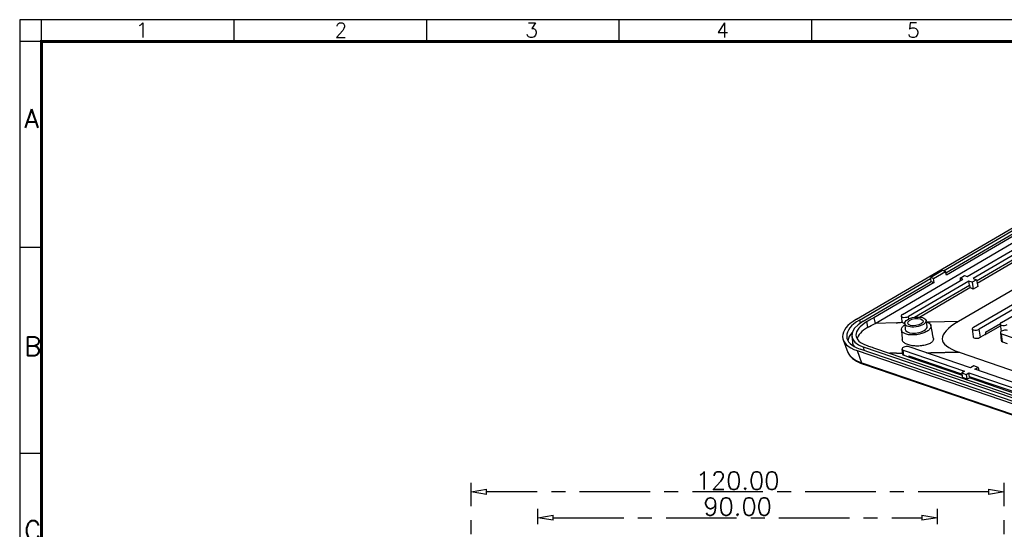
# Model space of a CAD drawing. Header units: millimetres. Extents: x 5293 to 5736, y -198 to 141.
# Tile 7 of 15: x 5293 to 5514, y 26 to 141. Entities that reach past the tile are written whole.
import ezdxf

# ---------------------------------------------------------------- set-up
doc = ezdxf.new("R2010")
doc.units = ezdxf.units.MM
doc.header["$LTSCALE"] = 0.5
doc.linetypes.add('CENTER', pattern=[50.8, 31.75, -6.35, 6.35, -6.35])
doc.layers.add('112', color=7, linetype='Continuous', true_color=0xffffff)
doc.layers.add('A1_KUANG', color=7, linetype='Continuous')
doc.layers.add('A4_KUANG', color=7, linetype='Continuous')
doc.layers.add('core', color=7, linetype='Continuous', lineweight=20)
doc.styles.get("Standard").update_dxf_attribs({"font": 'txt', "bigfont": 'gbcbig.shx'})
doc.dimstyles.new('VT-4.00', dxfattribs={"dimtxt": 4, "dimasz": 3.5, "dimexe": 2, "dimexo": 1.8, "dimgap": 0.5, "dimtad": 1, "dimzin": 0, "dimdsep": 46, "dimtxsty": 'Standard', "dimblk": 'CLOSEDBLANK', "dimcen": 0.3, "dimclrd": 1, "dimclre": 1, "dimclrt": 7, "dimadec": 1, "dimazin": 0, "dimtfac": 1, "dimtofl": 0, "dimtmove": 0, "dimatfit": 3, "dimldrblk": 'CLOSEDBLANK', "dimfxl": 0, "dimtolj": 1, "dimtzin": 0, "dimarcsym": 0})

# ---------------------------------------------------------------- blocks, each defined once
blk = doc.blocks.new('A$C3291225B')
at = {"layer": 'A4_KUANG'}
for p, q in [((2.87, 194.15), (2.87, 197.01)), ((28.09, 194.15), (28.09, 197.01)), ((53.32, 194.15), (53.32, 197.01)), ((78.54, 194.15), (78.54, 197.01)), ((103.77, 194.15), (103.77, 197.01)), ((2.87, 194.15), (0, 194.15)), ((2.87, 194.15), (2.87, 0)), ((258, 194.15), (2.87, 194.15)), ((2.87, 167.16), (0, 167.16)), ((2.87, 140.18), (0, 140.18))]:
    blk.add_line(p, q, dxfattribs=at)
at = {"layer": 'A4_KUANG', "color": 8}
blk.add_lwpolyline([(258, 0), (258, 197.01), (0, 197.01), (0, 0)], close=True, dxfattribs=at)
at = {"layer": 'A4_KUANG', "const_width": 0.4}
blk.add_lwpolyline([(2.87, 2.87), (2.87, 194.15), (255.13, 194.15), (255.14, 2.87), (2.87, 2.87)], dxfattribs=at)
at = {"layer": 'A4_KUANG'}
for s, height, p in [('1', 1.91, (15.22, 194.69)), ('2', 1.91, (41.25, 194.69)), ('3', 1.91, (66.25, 194.69)), ('4', 1.91, (91.25, 194.69)), ('5', 1.91, (116.25, 194.69)), ('A', 2.48, (0.59, 182.82)), ('B', 2.48, (0.59, 152.97)), ('C', 2.48, (0.59, 128.85))]:
    blk.add_text(s, height=height, dxfattribs=at).set_placement(p)
blk = doc.blocks.new('_ClosedBlank')
at = {"color": 0, "linetype": 'ByBlock', "lineweight": -2}
for p, q in [((-1, 0.167), (0, 0)), ((-1, 0.167), (-1, -0.167)), ((0, 0), (-1, -0.167))]:
    blk.add_line(p, q, dxfattribs=at)
blk = doc.blocks.new('*D2')
at = {"layer": 'core', "color": 1, "linetype": 'CENTER', "lineweight": -2}
for p, q in [((5394.44, 5.63), (5394.44, 36.26)), ((5514.44, 5.63), (5514.44, 36.26)), ((5510.94, 34.26), (5397.94, 34.26))]:
    blk.add_line(p, q, dxfattribs=at)
at = {"layer": 'Defpoints', "color": 0, "linetype": 'CENTER'}
for p in [(5394.44, 34.26), (5394.44, 3.83), (5514.44, 3.83)]:
    blk.add_point(p, dxfattribs=at)
at = {"layer": 'core', "color": 1, "linetype": 'CENTER', "lineweight": -2, "xscale": 3.5, "yscale": 3.5, "zscale": 3.5, "rotation": 180}
blk.add_blockref('_ClosedBlank', (5394.44, 34.26), dxfattribs=at)
at = {"layer": 'core', "color": 1, "linetype": 'CENTER', "lineweight": -2, "xscale": 3.5, "yscale": 3.5, "zscale": 3.5}
blk.add_blockref('_ClosedBlank', (5514.44, 34.26), dxfattribs=at)
at = {"layer": 'core', "color": 7, "linetype": 'CENTER', "insert": (5454.44, 36.76), "char_height": 4, "attachment_point": 5}
blk.add_mtext('\\A1;120.00', dxfattribs=at)
blk = doc.blocks.new('*D4')
at = {"layer": 'core', "color": 1, "linetype": 'CENTER', "lineweight": -2}
for p, q in [((5409.44, 1.53), (5409.44, 30.41)), ((5499.44, 1.53), (5499.44, 30.41)), ((5412.94, 28.41), (5495.94, 28.41))]:
    blk.add_line(p, q, dxfattribs=at)
at = {"layer": 'Defpoints', "color": 0, "linetype": 'CENTER'}
for p in [(5499.44, 28.41), (5409.44, -0.27), (5499.44, -0.27)]:
    blk.add_point(p, dxfattribs=at)
at = {"layer": 'core', "color": 1, "linetype": 'CENTER', "lineweight": -2, "xscale": 3.5, "yscale": 3.5, "zscale": 3.5, "rotation": 180}
blk.add_blockref('_ClosedBlank', (5409.44, 28.41), dxfattribs=at)
at = {"layer": 'core', "color": 1, "linetype": 'CENTER', "lineweight": -2, "xscale": 3.5, "yscale": 3.5, "zscale": 3.5}
blk.add_blockref('_ClosedBlank', (5499.44, 28.41), dxfattribs=at)
at = {"layer": 'core', "color": 7, "linetype": 'CENTER', "insert": (5454.44, 30.91), "char_height": 4, "attachment_point": 5}
blk.add_mtext('\\A1;90.00', dxfattribs=at)

msp = doc.modelspace()

# ---------------------------------------------------------------- linework, layer by layer
at = {"layer": '112', "color": 7}
for p, q in [((5481.187, 73.1), (5549.458, 113.067)), ((5485.366, 72.177), (5549.96, 109.992)), ((5500.794, 84.007), (5532.61, 102.632)), ((5501.299, 83.543), (5532.746, 101.952)), ((5533.416, 101.723), (5501.44, 83.004)), ((5550.303, 99.587), (5504.163, 72.576)), ((5506.098, 82.716), (5519.573, 90.604)), ((5520.925, 90.153), (5507.428, 82.252)), ((5508.234, 81.745), (5521.04, 89.242)), ((5508.355, 81.215), (5521.131, 88.694)), ((5507.52, 71.292), (5532.096, 85.679)), ((5533.412, 85.229), (5508.836, 70.842)), ((5513.826, 72.359), (5534.926, 84.712)), ((5481.878, 72.933), (5497.854, 82.286)), ((5491.547, 74.198), (5505.149, 82.161)), ((5497.903, 82.529), (5497.852, 82.278)), ((5497.852, 82.278), (5497.904, 81.556)), ((5500.562, 84.086), (5497.903, 82.529)), ((5498.557, 82.306), (5497.903, 82.529)), ((5498.557, 82.306), (5501.216, 83.862)), ((5498.66, 81.376), (5498.557, 82.306)), ((5501.216, 83.862), (5500.562, 84.086)), ((5501.44, 83.004), (5501.216, 83.862)), ((5504.517, 82.372), (5505.476, 82.934)), ((5505.149, 82.161), (5504.517, 82.372)), ((5504.517, 82.372), (5504.55, 81.81)), ((5505.476, 82.934), (5506.098, 82.716)), ((5507.428, 82.252), (5508.177, 81.99)), ((5482.696, 72.653), (5497.989, 81.606)), ((5498.66, 81.376), (5485.131, 73.457)), ((5506.501, 81.709), (5492.888, 73.74)), ((5494.251, 73.559), (5506.616, 80.798)), ((5495.349, 73.601), (5506.707, 80.25)), ((5497.989, 81.606), (5498.66, 81.376)), ((5507.262, 81.454), (5506.501, 81.709)), ((5506.616, 80.798), (5506.501, 81.709)), ((5506.616, 80.798), (5506.707, 80.25)), ((5507.487, 79.842), (5506.707, 80.25)), ((5508.177, 81.99), (5507.262, 81.454)), ((5507.262, 81.454), (5507.487, 79.842)), ((5508.53, 80.453), (5507.487, 79.842)), ((5508.177, 81.99), (5508.53, 80.453)), ((5485.131, 73.457), (5485.366, 72.177)), ((5491.279, 73.841), (5491.401, 72.668)), ((5492.985, 73.174), (5492.888, 73.74)), ((5481.878, 72.933), (5482.01, 72.211)), ((5490.094, 72.266), (5485.366, 72.177)), ((5491.638, 72.342), (5491.225, 72.334)), ((5492.065, 72.15), (5492.178, 70.818)), ((5497.125, 71.531), (5496.857, 72.84)), ((5497.83, 72.458), (5497.105, 72.444)), ((5497.831, 72.458), (5497.83, 72.458)), ((5504.163, 72.576), (5497.831, 72.458)), ((5507.256, 70.942), (5507.441, 69.171)), ((5510.274, 70.217), (5513.607, 72.168)), ((5510.338, 69.748), (5513.6, 71.657)), ((5513.562, 72.009), (5513.738, 70.325)), ((5480.152, 69.314), (5480.265, 67.982)), ((5509.139, 69.064), (5508.836, 70.842)), ((5510.165, 69.664), (5509.139, 69.064)), ((5513.6, 70.063), (5513.784, 68.292)), ((5513.875, 69.81), (5533.231, 63.195)), ((5514.08, 68.02), (5513.875, 69.81)), ((5478.22, 68.431), (5479.279, 65.627)), ((5552.153, 43.135), (5482.808, 66.833)), ((5482.808, 66.833), (5482.886, 66.061)), ((5485.263, 66.605), (5551.016, 44.135)), ((5506.877, 62.158), (5493.02, 66.894)), ((5514.08, 68.02), (5515.124, 67.663)), ((5481.322, 66.033), (5550.819, 42.284)), ((5481.322, 66.033), (5482.357, 63.294)), ((5551.349, 42.664), (5482.004, 66.362)), ((5490.225, 65.463), (5488.689, 65.434)), ((5491.357, 65.453), (5491.519, 65.456)), ((5491.357, 65.453), (5491.519, 65.456)), ((5491.422, 66.381), (5491.544, 65.215)), ((5491.703, 66.123), (5505.548, 61.391)), ((5491.833, 64.981), (5491.703, 66.123)), ((5491.833, 64.981), (5492.932, 64.606)), ((5493.029, 64.808), (5493.03, 64.565)), ((5504.945, 60.737), (5493.038, 64.806)), ((5493.039, 64.562), (5504.959, 60.488)), ((5493.221, 64.5), (5493.182, 64.757)), ((5496.93, 65.558), (5497.962, 65.577)), ((5496.93, 65.558), (5497.962, 65.577)), ((5504.295, 65.695), (5497.962, 65.577)), ((5497.962, 65.577), (5497.963, 65.577)), ((5497.963, 65.577), (5497.962, 65.577)), ((5497.963, 65.577), (5504.296, 65.695)), ((5504.295, 65.695), (5517.848, 61.064)), ((5504.295, 65.695), (5504.296, 65.695)), ((5482.64, 63.197), (5550.936, 39.858)), ((5482.814, 62.987), (5551.11, 39.648)), ((5494.608, 64.27), (5494.647, 64.013)), ((5507.625, 62.59), (5506.877, 62.158)), ((5508.556, 62.272), (5507.625, 62.59)), ((5507.821, 61.836), (5508.556, 62.272)), ((5508.556, 62.272), (5508.728, 61.526)), ((5505.548, 61.391), (5504.927, 61.032)), ((5504.927, 61.032), (5505.904, 60.698)), ((5504.927, 61.032), (5504.987, 60.024)), ((5504.987, 60.024), (5506.049, 59.661)), ((5505.904, 60.698), (5506.515, 61.061)), ((5505.904, 60.698), (5506.049, 59.661)), ((5506.049, 59.661), (5506.683, 59.899)), ((5506.515, 61.061), (5520.231, 56.373)), ((5506.655, 60.153), (5506.515, 61.061)), ((5519.628, 55.72), (5506.655, 60.153)), ((5506.683, 59.899), (5506.655, 60.153)), ((5506.683, 59.899), (5519.642, 55.471)), ((5521.56, 57.141), (5507.821, 61.836))]:
    msp.add_line(p, q, dxfattribs=at)
for centre, major_axis, ratio, start_param, end_param in [((5492.218, 73.969), (0.938, 0.135), 0.4560387, 2.2994949, 5.4410875), ((5489.196, 70.501), (11.102, 1.585), 0.4473436, 2.310814, 3.86224), ((5489.045, 70.484), (10.025, 1.444), 0.4560387, 2.2994949, 3.8702912), ((5489.045, 70.484), (8.88, 1.279), 0.4560387, 2.2994949, 3.8702912), ((5465.994, 128.036), (56.449, 54.288), 0.7225833, 4.3657046, 4.3907719), ((5492.403, 72.706), (1.004, 0.009), 0.5534834, 3.1943127, 3.8402797), ((5494.656, 71.144), (-2.474, -0.356), 0.4560387, 2.2994951, 3.168538), ((6106.265, 140.004), (605.776, 71.463), 0.0505289, 3.0252737, 3.2479558), ((5508.178, 71.067), (0.921, 0.133), 0.4560387, 2.2994949, 5.4410875), ((5514.484, 72.134), (0.921, 0.133), 0.4560387, 2.2994949, 5.4410875), ((5489.235, 69.162), (9.947, 1.433), 0.4560387, 2.6245271, 3.0226505), ((5494.656, 71.144), (-2.474, -0.356), 0.4560387, 6.2562325, 6.2831853), ((5494.656, 71.144), (-2.474, -0.356), 0.4560387, 0, 2.2994951), ((5508.432, 69.305), (0.99, 0.143), 0.4560387, 3.1237206, 5.4410875), ((5511.926, 53.441), (-1.639, 16.78), 0.0413748, 0.0190868, 0.2544146), ((5509.669, 69.982), (0.94, 0.136), 0.4594934, 5.2013002, 5.436628), ((5514.521, 70.188), (-0.921, -0.133), 0.4560387, 3.8702912, 7.0118839), ((5489.235, 69.162), (8.958, 1.29), 0.4560387, 3.1147137, 3.3723243), ((5492.361, 66.508), (-0.938, -0.135), 0.4560387, 3.8702912, 7.0118839), ((5514.775, 68.427), (-0.99, -0.143), 0.4560387, 6.2652654, 7.0118839), ((5491.397, 68.159), (7.545, 0.178), 0.3583501, 4.547963, 4.698672), ((5491.363, 65.112), (0.171, -0.985), 0.0555009, 1.9149807, 1.9150533), ((5492.547, 65.249), (1.004, 0.024), 0.35835, 3.170394, 3.9132641), ((5493.781, 48.951), (-0.754, 15.857), 0.0417723, 6.2666554, 6.4410016), ((5493.707, 64.816), (0.95, 0.017), 0.3605895, 3.7507154, 3.9250616), ((5497.954, 66.036), (0.117, -0.993), 0.0504333, 5.1865262, 5.186581), ((5451.688, 127.512), (71.204, -61.697), 0.4184941, 5.4771517, 5.4812377), ((5482.693, 63.557), (-0.163, -0.473), 0.6623227, 5.5099461, 6.2986233), ((5482.975, 63.46), (-0.162, -0.473), 0.6639472, 5.5078958, 6.2831694)]:
    msp.add_ellipse(centre, major_axis=major_axis, ratio=ratio, start_param=start_param, end_param=end_param, dxfattribs=at)
for major_axis in [(-2.397, -0.345), (-1.732, -0.249)]:
    msp.add_ellipse((5494.465, 72.465), major_axis=major_axis, ratio=0.4560387, dxfattribs=at)
for points, knots in [([(5485.131, 73.457), (5484.929, 73.338), (5484.727, 73.22), (5484.524, 73.101), (5484.35, 72.999), (5484.175, 72.897), (5484, 72.794), (5483.826, 72.692), (5483.651, 72.59), (5483.476, 72.487)], [0, 0, 0, 0, 0.3665928, 0.3665928, 0.3665928, 0.6832964, 0.6832964, 0.6832964, 1, 1, 1, 1]), ([(5483.476, 72.487), (5481.937, 71.614), (5481.067, 70.528), (5481.104, 68.566), (5482.013, 67.689), (5483.578, 67.181)], [0, 0, 0, 0, 0.5, 0.5, 1, 1, 1, 1]), ([(5483.476, 72.487), (5483.5, 72.357), (5483.524, 72.228), (5483.547, 72.098), (5483.571, 71.968), (5483.595, 71.838), (5483.619, 71.708), (5483.648, 71.548), (5483.677, 71.388), (5483.707, 71.227)], [0, 0, 0, 0, 0.3091968, 0.3091968, 0.3091968, 0.6183935, 0.6183935, 0.6183935, 1, 1, 1, 1]), ([(5496.929, 72.517), (5497.042, 72.48), (5497.147, 72.438), (5497.242, 72.392), (5497.466, 72.285), (5497.645, 72.153), (5497.766, 72.008), (5497.892, 71.857), (5497.958, 71.687), (5497.956, 71.512), (5497.954, 71.34), (5497.887, 71.159), (5497.763, 70.983), (5497.639, 70.806), (5497.454, 70.63), (5497.222, 70.469), (5496.987, 70.306), (5496.694, 70.154), (5496.372, 70.027), (5496.061, 69.903), (5495.715, 69.799), (5495.36, 69.721), (5494.989, 69.639), (5494.597, 69.586), (5494.22, 69.566), (5493.86, 69.546), (5493.504, 69.556), (5493.178, 69.592), (5492.838, 69.63), (5492.522, 69.699), (5492.259, 69.795), (5492.002, 69.888), (5491.788, 70.009), (5491.632, 70.146), (5491.474, 70.284), (5491.371, 70.443), (5491.332, 70.61), (5491.293, 70.779), (5491.321, 70.962), (5491.411, 71.142), (5491.499, 71.316), (5491.647, 71.494), (5491.845, 71.659), (5491.916, 71.719), (5491.994, 71.778), (5492.078, 71.835)], [0, 0, 0, 0, 0.0302828, 0.0302828, 0.0302828, 0.1013253, 0.1013253, 0.1013253, 0.1752198, 0.1752198, 0.1752198, 0.2476049, 0.2476049, 0.2476049, 0.3202647, 0.3202647, 0.3202647, 0.3940501, 0.3940501, 0.3940501, 0.4652, 0.4652, 0.4652, 0.5396906, 0.5396906, 0.5396906, 0.610533, 0.610533, 0.610533, 0.6843327, 0.6843327, 0.6843327, 0.7563385, 0.7563385, 0.7563385, 0.8290681, 0.8290681, 0.8290681, 0.9027903, 0.9027903, 0.9027903, 0.9743659, 0.9743659, 0.9743659, 1, 1, 1, 1]), ([(5491.695, 72.308), (5491.776, 72.264), (5491.871, 72.228), (5491.974, 72.202), (5492.014, 72.191), (5492.056, 72.182), (5492.099, 72.175)], [0.14985364, 0.14985364, 0.14985364, 0.14985364, 0.7604139, 0.7604139, 0.7604139, 1, 1, 1, 1]), ([(5498.528, 68.795), (5498.54, 68.74), (5498.545, 68.686), (5498.544, 68.632), (5498.541, 68.456), (5498.469, 68.279), (5498.34, 68.117), (5498.21, 67.954), (5498.017, 67.8), (5497.776, 67.666), (5497.529, 67.53), (5497.223, 67.411), (5496.886, 67.319), (5496.556, 67.229), (5496.19, 67.16), (5495.813, 67.118), (5495.417, 67.073), (5494.998, 67.057), (5494.594, 67.071), (5494.209, 67.085), (5493.827, 67.125), (5493.478, 67.19), (5493.118, 67.257), (5492.782, 67.352), (5492.503, 67.47), (5492.23, 67.584), (5492.004, 67.723), (5491.838, 67.876), (5491.672, 68.029), (5491.563, 68.2), (5491.521, 68.376), (5491.513, 68.41), (5491.508, 68.444), (5491.505, 68.478)], [0, 0, 0, 0, 0.0317153, 0.0317153, 0.0317153, 0.1350007, 0.1350007, 0.1350007, 0.2387428, 0.2387428, 0.2387428, 0.3452763, 0.3452763, 0.3452763, 0.449096, 0.449096, 0.449096, 0.5586705, 0.5586705, 0.5586705, 0.6627511, 0.6627511, 0.6627511, 0.7702798, 0.7702798, 0.7702798, 0.874798, 0.874798, 0.874798, 0.9797809, 0.9797809, 0.9797809, 1, 1, 1, 1]), ([(5483.578, 67.181), (5483.784, 67.11), (5483.99, 67.04), (5484.196, 66.97), (5484.374, 66.909), (5484.552, 66.848), (5484.729, 66.787), (5484.907, 66.726), (5485.085, 66.666), (5485.263, 66.605)], [0, 0, 0, 0, 0.3665928, 0.3665928, 0.3665928, 0.6832964, 0.6832964, 0.6832964, 1, 1, 1, 1]), ([(5479.28, 65.637), (5479.282, 65.63), (5479.326, 65.481), (5479.477, 65.206), (5479.738, 64.817), (5480.077, 64.45), (5480.483, 64.105), (5480.956, 63.788), (5481.492, 63.5), (5482.02, 63.268), (5482.383, 63.138), (5482.536, 63.088)], [0, 0, 0, 0, 0.0062233, 0.1282396, 0.2529986, 0.3809674, 0.5117027, 0.643967, 0.7757787, 0.9085225, 1, 1, 1, 1])]:
    msp.add_open_spline(points, degree=3, knots=knots, dxfattribs=at)
for points, degree in [([(5483.707, 71.227), (5482.342, 70.492), (5481.511, 69.544), (5481.358, 68.659)], 3), ([(5490.094, 72.266), (5490.274, 72.284), (5490.455, 72.298)], 2), ([(5491.225, 72.334), (5491.096, 72.332), (5490.838, 72.323), (5490.583, 72.308), (5490.456, 72.298)], 3), ([(5491.638, 72.342), (5491.656, 72.33), (5491.675, 72.319), (5491.695, 72.308)], 3), ([(5498.532, 68.777), (5497.937, 71.681)], 1), ([(5491.317, 70.705), (5491.506, 68.461)], 1), ([(5479.282, 65.63), (5479.658, 64.66), (5480.73, 63.845), (5482.357, 63.294)], 3), ([(5490.225, 65.463), (5490.411, 65.456), (5490.787, 65.448), (5491.166, 65.45), (5491.357, 65.453)], 3), ([(5482.53, 63.084), (5482.672, 63.035), (5482.814, 62.987)], 2)]:
    msp.add_open_spline(points, degree=degree, dxfattribs=at)

# ---------------------------------------------------------------- block references
at = {"layer": 'A1_KUANG', "color": 1, "lineweight": 0, "xscale": 1.718413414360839, "yscale": 1.718413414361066, "zscale": 1.718413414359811}
msp.add_blockref('A$C3291225B', (5292.837, -197.991), dxfattribs=at)

# ---------------------------------------------------------------- dimensions: what is measured, and where the dimension line sits
at = {"layer": 'core', "linetype": 'CENTER'}
for base, p1, p2, picture, middle in [((5394.441, 34.259), (5514.441, 3.835), (5394.441, 3.835), '*D2', (5454.441, 36.759)), ((5499.441, 28.406), (5409.441, -0.273), (5499.441, -0.273), '*D4', (5454.441, 30.906))]:
    dim = msp.add_linear_dim(base=base, p1=p1, p2=p2, dimstyle='VT-4.00', dxfattribs=at)
    dim.commit()
    dim.dimension.update_dxf_attribs({"geometry": picture, "text_midpoint": middle})

doc.saveas('drawing.dxf')
